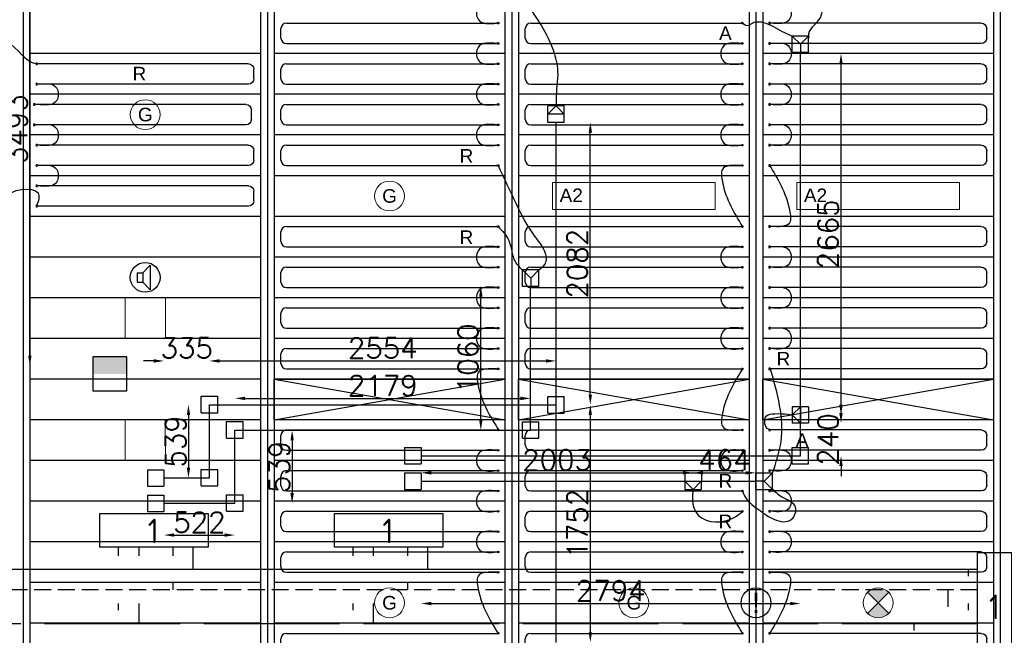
# Model space of a CAD drawing. Extents: x 7383 to 741080, y -570072 to -203000.
# Tile 20 of 45: x 371661 to 378915, y -264988 to -260448. Entities that reach past the tile are written whole.
import ezdxf
from ezdxf.enums import TextEntityAlignment as Align

# ---------------------------------------------------------------- set-up
doc = ezdxf.new("R2010")
doc.units = 0
doc.header["$LTSCALE"] = 25
for name, pattern in [('2322105', [47, 40, -7]), ('2322106', [47, 5, -2, 5, -2, 5, -2, 5, -2, 5, -2, 5, -7]), ('2322107', [2000, 1000, 1000]), ('2322108', [7, 5, -2])]:
    doc.linetypes.add(name, pattern=pattern)
doc.layers.get('0').update_dxf_attribs({"linetype": 'CONTINUOUS'})
doc.layers.get('DEFPOINTS').update_dxf_attribs({"linetype": 'CONTINUOUS'})
for name, color, linetype in [('000Vermogens2', 7, 'CONTINUOUS'), ('60', 7, 'CONTINUOUS'), ('KP-bandraster', 5, 'CONTINUOUS'), ('KP-koppelingen', 6, 'CONTINUOUS'), ('KP-leidingen(aanvoer)', 5, 'CONTINUOUS'), ('KP-leidingen(retour)', 1, 'CONTINUOUS'), ('KP-Lucht aanvoer', 6, 'CONTINUOUS'), ('KP-lucht centreline', 2, 'CONTINUOUS'), ('KP-maatvoering', 7, 'CONTINUOUS'), ('KP-Melders', 3, 'CONTINUOUS'), ('KP-panelen', 1, 'CONTINUOUS'), ('KP-registers', 4, 'CONTINUOUS'), ('KP-slangen', 7, 'CONTINUOUS'), ('KP-tekst', 7, 'CONTINUOUS'), ('SYM-W', 7, 'CONTINUOUS'), ('Thermostaat', 160, 'CONTINUOUS'), ('WL5501--', 130, 'CONTINUOUS'), ('WL5502--', 130, 'CONTINUOUS'), ('WL561---_AANVOER', 10, 'CONTINUOUS'), ('WL561---_RETOUR', 10, 'CONTINUOUS')]:
    doc.layers.add(name, color=color, linetype=linetype)
doc.layers.add('KP-Lucht retour', color=3, linetype='CONTINUOUS', lineweight=18)
doc.layers.add('KP-Verlichting', color=2, linetype='CONTINUOUS', lineweight=18)
doc.styles.add('arial', font='ARIAL.TTF')
doc.styles.add('BURO-018', font='ISO96.shx', dxfattribs={"height": 90})
doc.styles.add('ISO', font='ISO.SHX')
doc.styles.add('VERWOL-1', font='ROMANS.SHX')
doc.dimstyles.new('MARTIN', dxfattribs={"dimscale": 0, "dimtxt": 50, "dimasz": 75, "dimexe": 4, "dimexo": 4, "dimgap": 20, "dimtad": 1, "dimdec": 0, "dimrnd": 0.01, "dimzin": 1, "dimdsep": 46, "dimtxsty": 'VERWOL-1', "dimcen": -25, "dimdle": 1, "dimclrd": 7, "dimclre": 2, "dimclrt": 7, "dimadec": 0, "dimazin": 0, "dimtfac": 1, "dimtdec": 0, "dimtix": 1, "dimtofl": 0, "dimtmove": 0, "dimatfit": 3, "dimldrblk": 'OBLIQUE', "dimfxl": 0, "dimtvp": 33.333333, "dimtolj": 1, "dimtzin": 1, "dimarcsym": 0})

# ---------------------------------------------------------------- blocks, each defined once
blk = doc.blocks.new('SW30485012')
at = {"color": 0, "linetype": 'Continuous'}
for p, q in [((-2.5, 2.5), (-2.5, -2.5)), ((2.5, 2.5), (-2.5, 2.5)), ((2.5, -2.5), (2.5, 2.5)), ((-2.5, -2.5), (2.5, -2.5))]:
    blk.add_line(p, q, dxfattribs=at)
blk.add_solid([(-2.5, 0), (2.5, 0), (-2.5, -2.5), (2.5, -2.5)], dxfattribs=at)
at = {"color": 0, "linetype": 'Continuous', "style": 'BURO-018', "flags": 1}
blk.add_attdef('W_ID', (0, 0), '', height=1.8, dxfattribs=at)
blk = doc.blocks.new('A$C7BF441B9')
at = {"layer": 'SYM-W', "color": 2, "linetype": 'Continuous'}
for points in [[(42764.7, -5440.3), (41964.7, -5440.3), (41964.7, -5190.3), (42764.7, -5190.3)], [(44493.5, -5440.3), (43693.5, -5440.3), (43693.5, -5190.3), (44493.5, -5190.3)], [(48432, -6279.3), (48432, -5479.3), (48682, -5479.3), (48682, -6279.3)]]:
    blk.add_lwpolyline(points, close=True, dxfattribs=at)
at = {"layer": 'WL5501--', "linetype": '2322105'}
for p, q in [((42254.2, -5504.3), (42254.2, -5440.3)), ((43983, -5504.3), (43983, -5440.3)), ((42254.2, -6004.3), (42254.2, -5854.3)), ((43983, -6004.3), (43983, -5854.3)), ((48432.3, -6004.3), (32856.4, -6004.3)), ((47964.4, -6054.3), (47964.4, -6004.3))]:
    blk.add_line(p, q, dxfattribs=at)
at = {"layer": 'WL5502--', "linetype": '2322106'}
for p, q in [((42104.2, -5504.3), (42104.2, -5440.3)), ((43833, -5504.3), (43833, -5440.3)), ((42104.2, -5904.3), (42104.2, -5854.3)), ((43833, -5904.3), (43833, -5854.3))]:
    blk.add_line(p, q, dxfattribs=at)
at = {"layer": 'WL561---_AANVOER', "linetype": '2322107'}
for p, q in [((42654.2, -5604.3), (42654.2, -5440.3)), ((44383, -5604.3), (44383, -5440.3)), ((48431.7, -5604.3), (29116.5, -5604.3)), ((48364.4, -5604.3), (48364.4, -5654.3)), ((48364.4, -5854.3), (48364.4, -5904.3))]:
    blk.add_line(p, q, dxfattribs=at)
at = {"layer": 'WL561---_RETOUR', "linetype": '2322108'}
for p, q in [((42504.2, -5440.3), (42504.2, -5504.3)), ((44233, -5440.3), (44233, -5504.3)), ((42504.2, -5704.3), (42504.2, -5754.3)), ((44233, -5704.3), (44233, -5754.3)), ((48431.7, -5754.3), (29116.5, -5754.3)), ((48214.4, -5754.3), (48214.4, -5904.3))]:
    blk.add_line(p, q, dxfattribs=at)
at = {"layer": 'Thermostaat', "xscale": 50, "yscale": 50, "zscale": 50, "rotation": 180}
blk.add_blockref('SW30485012', (42038.2, -4161.6), dxfattribs=at)
at = {"layer": '60', "color": 1, "linetype": 'Continuous', "style": 'ISO'}
for p in [(42318.4, -5410), (44047.2, -5410)]:
    blk.add_text('1', height=180, dxfattribs=at).set_placement(p)
blk.add_text('1', height=180, dxfattribs=at).set_placement((48557, -5879.3), align=Align.MIDDLE)
blk = doc.blocks.new('Register A')
at = {"layer": 'KP-registers', "linetype": 'Continuous'}
for p, q in [((90, 225), (1644, 225)), ((50, 115), (50, 185)), ((90, 75), (1644, 75))]:
    blk.add_line(p, q, dxfattribs=at)
for centre in [(1650, 225), (1650, 75)]:
    blk.add_circle(centre, 6, dxfattribs=at)
for centre, start, end in [((90, 185), 90, 180), ((90, 115), 180, 270)]:
    blk.add_arc(centre, 40, start, end, dxfattribs=at)
blk = doc.blocks.new('*D1582')
at = {"layer": 'DEFPOINTS', "color": 0, "linetype": 'Continuous', "transparency": 16777216}
for p in [(371345.8, -259508.2), (371735.6, -259508.2), (371345.8, -263001.1)]:
    blk.add_point(p, dxfattribs=at)
at = {"layer": 'KP-maatvoering', "color": 7, "linetype": 'Continuous', "lineweight": -2, "transparency": 16777216}
blk.add_line((371735.6, -262926.1), (371735.6, -259583.2), dxfattribs=at)
at = {"layer": 'KP-maatvoering', "color": 7, "linetype": 'Continuous', "transparency": 16777216}
for points in [[(371723.1, -259583.2), (371748.1, -259583.2), (371735.6, -259508.2)], [(371723.1, -262926.1), (371748.1, -262926.1), (371735.6, -263001.1)]]:
    blk.add_solid(points, dxfattribs=at)
at = {"layer": 'KP-maatvoering', "color": 7, "linetype": 'Continuous', "transparency": 16777216, "insert": (371640.6, -261254.7), "char_height": 150, "attachment_point": 5, "rotation": 90, "style": 'VERWOL-1'}
blk.add_mtext('\\A1;3493', dxfattribs=at)
blk = doc.blocks.new('_OBLIQUE')
at = {"color": 0, "linetype": 'ByBlock'}
blk.add_line((-0.5, -0.5), (0.5, 0.5), dxfattribs=at)
blk = doc.blocks.new('*D1583')
at = {"layer": 'DEFPOINTS', "color": 0, "linetype": 'Continuous', "transparency": 16777216}
for p in [(373058.6, -262965.1), (372723.7, -263827.8), (373058.6, -263827.8)]:
    blk.add_point(p, dxfattribs=at)
at = {"layer": 'KP-maatvoering', "color": 7, "linetype": 'Continuous', "lineweight": -2, "transparency": 16777216}
for p, q in [((372648.7, -262965.1), (372573.7, -262965.1)), ((373133.6, -262965.1), (373208.6, -262965.1))]:
    blk.add_line(p, q, dxfattribs=at)
at = {"layer": 'KP-maatvoering', "color": 7, "linetype": 'Continuous', "transparency": 16777216}
for points in [[(372648.7, -262952.6), (372648.7, -262977.6), (372723.7, -262965.1)], [(373133.6, -262952.6), (373133.6, -262977.6), (373058.6, -262965.1)]]:
    blk.add_solid(points, dxfattribs=at)
at = {"layer": 'KP-maatvoering', "color": 7, "linetype": 'Continuous', "transparency": 16777216, "insert": (372891.2, -262870.1), "char_height": 150, "attachment_point": 5, "style": 'VERWOL-1'}
blk.add_mtext('\\A1;335', dxfattribs=at)
blk = doc.blocks.new('*D1584')
at = {"layer": 'DEFPOINTS', "color": 0, "linetype": 'Continuous', "transparency": 16777216}
for p in [(373058.6, -263288.4), (372904.2, -263827.8), (373058.6, -263827.8)]:
    blk.add_point(p, dxfattribs=at)
at = {"layer": 'KP-maatvoering', "color": 7, "linetype": 'Continuous', "lineweight": -2, "transparency": 16777216}
blk.add_line((372904.2, -263363.4), (372904.2, -263752.8), dxfattribs=at)
at = {"layer": 'KP-maatvoering', "color": 7, "linetype": 'Continuous', "transparency": 16777216}
for points in [[(372891.7, -263363.4), (372916.7, -263363.4), (372904.2, -263288.4)], [(372891.7, -263752.8), (372916.7, -263752.8), (372904.2, -263827.8)]]:
    blk.add_solid(points, dxfattribs=at)
at = {"layer": 'KP-maatvoering', "color": 7, "linetype": 'Continuous', "transparency": 16777216, "insert": (372809.2, -263558.1), "char_height": 150, "attachment_point": 5, "rotation": 90, "style": 'VERWOL-1'}
blk.add_mtext('\\A1;539', dxfattribs=at)
blk = doc.blocks.new('*D1585')
at = {"layer": 'DEFPOINTS', "color": 0, "linetype": 'Continuous', "transparency": 16777216}
for p in [(373245.8, -263475.6), (373245.8, -264015), (373667.9, -264015)]:
    blk.add_point(p, dxfattribs=at)
at = {"layer": 'KP-maatvoering', "color": 7, "linetype": 'Continuous', "lineweight": -2, "transparency": 16777216}
blk.add_line((373667.9, -263550.6), (373667.9, -263940), dxfattribs=at)
at = {"layer": 'KP-maatvoering', "color": 7, "linetype": 'Continuous', "transparency": 16777216}
for points in [[(373655.4, -263550.6), (373680.4, -263550.6), (373667.9, -263475.6)], [(373655.4, -263940), (373680.4, -263940), (373667.9, -264015)]]:
    blk.add_solid(points, dxfattribs=at)
at = {"layer": 'KP-maatvoering', "color": 7, "linetype": 'Continuous', "transparency": 16777216, "insert": (373572.9, -263745.3), "char_height": 150, "attachment_point": 5, "rotation": 90, "style": 'VERWOL-1'}
blk.add_mtext('\\A1;539', dxfattribs=at)
blk = doc.blocks.new('*D1586')
at = {"layer": 'DEFPOINTS', "color": 0, "linetype": 'Continuous', "transparency": 16777216}
for p in [(372723.7, -264015), (373245.8, -264015), (373245.8, -264249.1)]:
    blk.add_point(p, dxfattribs=at)
at = {"layer": 'KP-maatvoering', "color": 7, "linetype": 'Continuous', "lineweight": -2, "transparency": 16777216}
blk.add_line((372798.7, -264249.1), (373170.8, -264249.1), dxfattribs=at)
at = {"layer": 'KP-maatvoering', "color": 7, "linetype": 'Continuous', "transparency": 16777216}
for points in [[(372798.7, -264236.6), (372798.7, -264261.6), (372723.7, -264249.1)], [(373170.8, -264236.6), (373170.8, -264261.6), (373245.8, -264249.1)]]:
    blk.add_solid(points, dxfattribs=at)
at = {"layer": 'KP-maatvoering', "color": 7, "linetype": 'Continuous', "transparency": 16777216, "insert": (372984.8, -264154.1), "char_height": 150, "attachment_point": 5, "style": 'VERWOL-1'}
blk.add_mtext('\\A1;522', dxfattribs=at)
blk = doc.blocks.new('*D1587')
at = {"layer": 'DEFPOINTS', "color": 0, "linetype": 'Continuous', "transparency": 16777216}
for p in [(375612.5, -262965.1), (373058.6, -263288.4), (375612.5, -263288.6)]:
    blk.add_point(p, dxfattribs=at)
at = {"layer": 'KP-maatvoering', "color": 7, "linetype": 'Continuous', "lineweight": -2, "transparency": 16777216}
blk.add_line((373133.6, -262965.1), (375537.5, -262965.1), dxfattribs=at)
at = {"layer": 'KP-maatvoering', "color": 7, "linetype": 'Continuous', "transparency": 16777216}
for points in [[(373133.6, -262952.6), (373133.6, -262977.6), (373058.6, -262965.1)], [(375537.5, -262952.6), (375537.5, -262977.6), (375612.5, -262965.1)]]:
    blk.add_solid(points, dxfattribs=at)
at = {"layer": 'KP-maatvoering', "color": 7, "linetype": 'Continuous', "transparency": 16777216, "insert": (374335.6, -262870.1), "char_height": 150, "attachment_point": 5, "style": 'VERWOL-1'}
blk.add_mtext('\\A1;2554', dxfattribs=at)
blk = doc.blocks.new('*D1588')
at = {"layer": 'DEFPOINTS', "color": 0, "linetype": 'Continuous', "transparency": 16777216}
for p in [(375425.3, -263241.2), (373245.8, -263475.6), (375425.3, -263475.8)]:
    blk.add_point(p, dxfattribs=at)
at = {"layer": 'KP-maatvoering', "color": 7, "linetype": 'Continuous', "lineweight": -2, "transparency": 16777216}
blk.add_line((373320.8, -263241.2), (375350.3, -263241.2), dxfattribs=at)
at = {"layer": 'KP-maatvoering', "color": 7, "linetype": 'Continuous', "transparency": 16777216}
for points in [[(373320.8, -263228.7), (373320.8, -263253.7), (373245.8, -263241.2)], [(375350.3, -263228.7), (375350.3, -263253.7), (375425.3, -263241.2)]]:
    blk.add_solid(points, dxfattribs=at)
at = {"layer": 'KP-maatvoering', "color": 7, "linetype": 'Continuous', "transparency": 16777216, "insert": (374335.6, -263146.2), "char_height": 150, "attachment_point": 5, "style": 'VERWOL-1'}
blk.add_mtext('\\A1;2179', dxfattribs=at)
blk = doc.blocks.new('*D1589')
at = {"layer": 'DEFPOINTS', "color": 0, "linetype": 'Continuous', "transparency": 16777216}
for p in [(375058.2, -262415.5), (375425.6, -262415.5), (375425.3, -263475.8)]:
    blk.add_point(p, dxfattribs=at)
at = {"layer": 'KP-maatvoering', "color": 7, "linetype": 'Continuous', "lineweight": -2, "transparency": 16777216}
blk.add_line((375058.2, -263400.8), (375058.2, -262490.5), dxfattribs=at)
at = {"layer": 'KP-maatvoering', "color": 7, "linetype": 'Continuous', "transparency": 16777216}
for points in [[(375045.7, -262490.5), (375070.7, -262490.5), (375058.2, -262415.5)], [(375045.7, -263400.8), (375070.7, -263400.8), (375058.2, -263475.8)]]:
    blk.add_solid(points, dxfattribs=at)
at = {"layer": 'KP-maatvoering', "color": 7, "linetype": 'Continuous', "transparency": 16777216, "insert": (374963.2, -262945.7), "char_height": 150, "attachment_point": 5, "rotation": 90, "style": 'VERWOL-1'}
blk.add_mtext('\\A1;1060', dxfattribs=at)
blk = doc.blocks.new('*D1590')
at = {"layer": 'DEFPOINTS', "color": 0, "linetype": 'Continuous', "transparency": 16777216}
for p in [(375612.5, -261206.2), (375865, -261206.2), (375612.5, -263288.6)]:
    blk.add_point(p, dxfattribs=at)
at = {"layer": 'KP-maatvoering', "color": 7, "linetype": 'Continuous', "lineweight": -2, "transparency": 16777216}
blk.add_line((375865, -263213.6), (375865, -261281.2), dxfattribs=at)
at = {"layer": 'KP-maatvoering', "color": 7, "linetype": 'Continuous', "transparency": 16777216}
for points in [[(375852.5, -261281.2), (375877.5, -261281.2), (375865, -261206.2)], [(375852.5, -263213.6), (375877.5, -263213.6), (375865, -263288.6)]]:
    blk.add_solid(points, dxfattribs=at)
at = {"layer": 'KP-maatvoering', "color": 7, "linetype": 'Continuous', "transparency": 16777216, "insert": (375770, -262247.4), "char_height": 150, "attachment_point": 5, "rotation": 90, "style": 'VERWOL-1'}
blk.add_mtext('\\A1;2082', dxfattribs=at)
blk = doc.blocks.new('*D1591')
at = {"layer": 'DEFPOINTS', "color": 0, "linetype": 'Continuous', "transparency": 16777216}
for p in [(375612.5, -263288.6), (375612.5, -265041), (375865, -265041)]:
    blk.add_point(p, dxfattribs=at)
at = {"layer": 'KP-maatvoering', "color": 7, "linetype": 'Continuous', "lineweight": -2, "transparency": 16777216}
blk.add_line((375865, -263363.6), (375865, -264966), dxfattribs=at)
at = {"layer": 'KP-maatvoering', "color": 7, "linetype": 'Continuous', "transparency": 16777216}
for points in [[(375852.5, -263363.6), (375877.5, -263363.6), (375865, -263288.6)], [(375852.5, -264966), (375877.5, -264966), (375865, -265041)]]:
    blk.add_solid(points, dxfattribs=at)
at = {"layer": 'KP-maatvoering', "color": 7, "linetype": 'Continuous', "transparency": 16777216, "insert": (375770, -264164.8), "char_height": 150, "attachment_point": 5, "rotation": 90, "style": 'VERWOL-1'}
blk.add_mtext('\\A1;1752', dxfattribs=at)
blk = doc.blocks.new('*D1592')
at = {"layer": 'DEFPOINTS', "color": 0, "linetype": 'Continuous', "transparency": 16777216}
for p in [(374618.3, -263663.9), (377412.5, -263664.2), (377412.5, -264754)]:
    blk.add_point(p, dxfattribs=at)
at = {"layer": 'KP-maatvoering', "color": 7, "linetype": 'Continuous', "lineweight": -2, "transparency": 16777216}
blk.add_line((374693.3, -264754), (377337.5, -264754), dxfattribs=at)
at = {"layer": 'KP-maatvoering', "color": 7, "linetype": 'Continuous', "transparency": 16777216}
for points in [[(374693.3, -264741.5), (374693.3, -264766.5), (374618.3, -264754)], [(377337.5, -264741.5), (377337.5, -264766.5), (377412.5, -264754)]]:
    blk.add_solid(points, dxfattribs=at)
at = {"layer": 'KP-maatvoering', "color": 7, "linetype": 'Continuous', "transparency": 16777216, "insert": (376015.4, -264659), "char_height": 150, "attachment_point": 5, "style": 'VERWOL-1'}
blk.add_mtext('\\A1;2794', dxfattribs=at)
blk = doc.blocks.new('*D1593')
at = {"layer": 'DEFPOINTS', "color": 0, "linetype": 'Continuous', "transparency": 16777216}
for p in [(374618.3, -263790.1), (376621.7, -263790.2), (376621.7, -263851.1)]:
    blk.add_point(p, dxfattribs=at)
at = {"layer": 'KP-maatvoering', "color": 7, "linetype": 'Continuous', "lineweight": -2, "transparency": 16777216}
blk.add_line((374693.3, -263790.2), (376546.7, -263790.2), dxfattribs=at)
at = {"layer": 'KP-maatvoering', "color": 7, "linetype": 'Continuous', "transparency": 16777216}
for points in [[(374693.3, -263777.7), (374693.3, -263802.7), (374618.3, -263790.2)], [(376546.7, -263777.7), (376546.7, -263802.7), (376621.7, -263790.2)]]:
    blk.add_solid(points, dxfattribs=at)
at = {"layer": 'KP-maatvoering', "color": 7, "linetype": 'Continuous', "transparency": 16777216, "insert": (375620, -263695.2), "char_height": 150, "attachment_point": 5, "style": 'VERWOL-1'}
blk.add_mtext('\\A1;2003', dxfattribs=at)
blk = doc.blocks.new('*D1594')
at = {"layer": 'DEFPOINTS', "color": 0, "linetype": 'Continuous', "transparency": 16777216}
for p in [(376620.5, -263790.4), (377084.7, -263790.3), (377084.7, -263790.4)]:
    blk.add_point(p, dxfattribs=at)
at = {"layer": 'KP-maatvoering', "color": 7, "linetype": 'Continuous', "lineweight": -2, "transparency": 16777216}
blk.add_line((376695.5, -263790.4), (377009.7, -263790.4), dxfattribs=at)
at = {"layer": 'KP-maatvoering', "color": 7, "linetype": 'Continuous', "transparency": 16777216}
for points in [[(376695.5, -263777.9), (376695.5, -263802.9), (376620.5, -263790.4)], [(377009.7, -263777.9), (377009.7, -263802.9), (377084.7, -263790.4)]]:
    blk.add_solid(points, dxfattribs=at)
at = {"layer": 'KP-maatvoering', "color": 7, "linetype": 'Continuous', "transparency": 16777216, "insert": (376852.6, -263695.4), "char_height": 150, "attachment_point": 5, "style": 'VERWOL-1'}
blk.add_mtext('\\A1;464', dxfattribs=at)
blk = doc.blocks.new('*D1595')
at = {"layer": 'DEFPOINTS', "color": 0, "linetype": 'Continuous', "transparency": 16777216}
for p in [(377412.5, -263424.4), (377712.1, -263424.4), (377412.5, -263664.2)]:
    blk.add_point(p, dxfattribs=at)
at = {"layer": 'KP-maatvoering', "color": 7, "linetype": 'Continuous', "lineweight": -2, "transparency": 16777216}
for p, q in [((377712.1, -263349.4), (377712.1, -263274.4)), ((377712.1, -263739.2), (377712.1, -263814.2))]:
    blk.add_line(p, q, dxfattribs=at)
at = {"layer": 'KP-maatvoering', "color": 7, "linetype": 'Continuous', "transparency": 16777216}
for points in [[(377699.6, -263349.4), (377724.6, -263349.4), (377712.1, -263424.4)], [(377699.6, -263739.2), (377724.6, -263739.2), (377712.1, -263664.2)]]:
    blk.add_solid(points, dxfattribs=at)
at = {"layer": 'KP-maatvoering', "color": 7, "linetype": 'Continuous', "transparency": 16777216, "insert": (377617.1, -263544.3), "char_height": 150, "attachment_point": 5, "rotation": 90, "style": 'VERWOL-1'}
blk.add_mtext('\\A1;240', dxfattribs=at)
blk = doc.blocks.new('*D1596')
at = {"layer": 'DEFPOINTS', "color": 0, "linetype": 'Continuous', "transparency": 16777216}
for p in [(377412.5, -260698.8), (377712.1, -260698.8), (377473.4, -263363.6)]:
    blk.add_point(p, dxfattribs=at)
at = {"layer": 'KP-maatvoering', "color": 7, "linetype": 'Continuous', "lineweight": -2, "transparency": 16777216}
blk.add_line((377712.1, -263288.6), (377712.1, -260773.8), dxfattribs=at)
at = {"layer": 'KP-maatvoering', "color": 7, "linetype": 'Continuous', "transparency": 16777216}
for points in [[(377699.6, -260773.8), (377724.6, -260773.8), (377712.1, -260698.8)], [(377699.6, -263288.6), (377724.6, -263288.6), (377712.1, -263363.6)]]:
    blk.add_solid(points, dxfattribs=at)
at = {"layer": 'KP-maatvoering', "color": 7, "linetype": 'Continuous', "transparency": 16777216, "insert": (377617.1, -262031.2), "char_height": 150, "attachment_point": 5, "rotation": 90, "style": 'VERWOL-1'}
blk.add_mtext('\\A1;2665', dxfattribs=at)

msp = doc.modelspace()

# ---------------------------------------------------------------- hatches: boundary and pattern name
at = {"layer": 'KP-Verlichting', "linetype": 'Continuous'}
h = msp.add_hatch(color=256, dxfattribs=at)
h.paths.add_polyline_path([(377907.8, -264671), (377985.6, -264748.8), (378063.3, -264671, 0.414214)])
h.paths.add_polyline_path([(377907.8, -264826.5, 0.414214), (378063.3, -264826.5), (377985.6, -264748.8)])

# ---------------------------------------------------------------- linework, layer by layer
at = {"layer": 'KP-bandraster', "linetype": 'Continuous'}
for p, q in [((371735.6, -258448.8), (371735.6, -265948.8)), ((375235.6, -258448.8), (375235.6, -265948.8)), ((375335.6, -258448.8), (375335.6, -265948.8)), ((377035.6, -258448.8), (377035.6, -265948.8)), ((377135.6, -258448.8), (377135.6, -265948.8)), ((378835.6, -258448.8), (378835.6, -265948.8)), ((373435.6, -259118.1), (373435.6, -265948.8)), ((373535.6, -259118.1), (373535.6, -265948.8))]:
    msp.add_line(p, q, dxfattribs=at)
at = {"layer": 'KP-koppelingen', "linetype": 'Continuous'}
for p, q in [((377352, -260691), (377352, -260569.4)), ((377473.6, -260569.4), (377352, -260569.4)), ((377352, -260569.4), (377412.8, -260630.2)), ((377412.8, -260630.2), (377473.6, -260569.4)), ((377473.6, -260691), (377473.6, -260569.4)), ((377412.8, -260630.2), (377412.8, -260691)), ((377473.6, -260691), (377352, -260691)), ((375551.7, -261206.2), (375551.8, -261084.5)), ((375551.7, -261145.4), (375612.6, -261084.6)), ((375673.4, -261084.6), (375551.8, -261084.5)), ((375612.6, -261084.6), (375673.4, -261145.5)), ((375673.3, -261206.3), (375673.4, -261084.6)), ((375673.4, -261145.5), (375551.7, -261145.4)), ((375673.3, -261206.3), (375551.7, -261206.2)), ((375364.8, -262415.5), (375364.8, -262293.9)), ((375486.4, -262293.9), (375364.8, -262293.9)), ((375364.8, -262293.9), (375425.6, -262354.7)), ((375425.6, -262354.7), (375486.4, -262293.9)), ((375486.4, -262415.5), (375486.4, -262293.9)), ((375425.6, -262354.7), (375425.6, -262415.5)), ((375486.4, -262415.5), (375364.8, -262415.5)), ((372998.1, -263347.1), (372998.1, -263225.5)), ((372998.1, -263225.5), (373119.7, -263225.5)), ((373119.7, -263347.1), (373119.7, -263225.5)), ((375551.7, -263349.4), (375551.7, -263227.8)), ((375551.7, -263227.8), (375673.3, -263227.8)), ((375673.3, -263349.4), (375673.3, -263227.8)), ((377351.8, -263302.6), (377351.6, -263424.3)), ((377351.7, -263363.4), (377412.7, -263302.7)), ((377473.5, -263302.8), (377351.8, -263302.6)), ((377412.7, -263302.7), (377412.5, -263424.4)), ((377473.5, -263302.8), (377473.3, -263424.5)), ((372998.1, -263347.1), (373119.7, -263347.1)), ((373185.3, -263534.4), (373185.3, -263412.7)), ((373185.3, -263412.7), (373306.9, -263412.7)), ((373306.9, -263534.4), (373306.9, -263412.7)), ((375364.8, -263534.6), (375364.8, -263412.9)), ((375364.8, -263412.9), (375486.4, -263413)), ((375486.4, -263534.6), (375486.4, -263413)), ((375551.7, -263349.4), (375673.3, -263349.4)), ((377412.5, -263424.4), (377351.7, -263363.4)), ((377473.3, -263424.5), (377351.6, -263424.3)), ((373185.3, -263534.4), (373306.9, -263534.4)), ((375364.8, -263534.6), (375486.4, -263534.6)), ((374496.7, -263603), (374618.4, -263603.1)), ((374496.7, -263603), (374496.7, -263724.7)), ((374618.4, -263603.1), (374618.3, -263724.7)), ((377351.7, -263725), (377351.7, -263603.3)), ((377351.7, -263603.3), (377473.3, -263603.4)), ((377473.3, -263725), (377473.3, -263603.4)), ((372602.1, -263766.9), (372723.7, -263767)), ((372602.1, -263766.9), (372602.1, -263888.6)), ((372723.7, -263767), (372723.7, -263888.6)), ((372998.1, -263886.6), (372998.1, -263765)), ((372998.1, -263765), (373119.7, -263765)), ((373119.7, -263886.6), (373119.7, -263765)), ((374496.7, -263724.7), (374618.3, -263724.7)), ((377351.7, -263725), (377473.3, -263725)), ((374496.7, -263790.2), (374618.3, -263790.3)), ((374496.7, -263790.2), (374496.7, -263911.9)), ((374618.3, -263790.3), (374618.3, -263911.9)), ((376561.3, -263790.2), (376560.9, -263911.9)), ((376561.3, -263790.2), (376682.9, -263790.6)), ((376682.9, -263790.6), (376682.5, -263912.3)), ((377084.7, -263912), (377084.7, -263790.3)), ((377084.7, -263790.3), (377206.4, -263790.4)), ((377206.4, -263790.4), (377145.5, -263851.2)), ((377206.3, -263912), (377206.4, -263790.4)), ((372602.1, -263888.6), (372723.7, -263888.6)), ((372998.1, -263886.6), (373119.7, -263886.6)), ((374496.7, -263911.9), (374618.3, -263911.9)), ((376560.9, -263911.9), (376682.5, -263912.3)), ((376561.1, -263851.1), (376682.7, -263851.5)), ((376621.7, -263912.1), (376561.1, -263851.1)), ((376682.7, -263851.5), (376621.7, -263912.1)), ((377145.5, -263851.2), (377084.7, -263851.2)), ((377084.7, -263912), (377206.3, -263912)), ((377145.5, -263851.2), (377206.3, -263912)), ((372602.1, -263954.1), (372602, -264075.8)), ((372602.1, -263954.1), (372723.7, -263954.2)), ((372723.7, -263954.2), (372723.7, -264075.8)), ((373185.3, -264073.8), (373185.3, -263952.2)), ((373185.3, -263952.2), (373306.9, -263952.2)), ((373306.9, -264073.8), (373306.9, -263952.2)), ((372602, -264075.8), (372723.7, -264075.8)), ((373185.3, -264073.8), (373306.9, -264073.8))]:
    msp.add_line(p, q, dxfattribs=at)
at = {"layer": 'KP-leidingen(aanvoer)', "linetype": 'Continuous'}
for p, q in [((377412.5, -263664.2), (377412.5, -260691)), ((375612.5, -265041), (375612.5, -261206.2)), ((373058.6, -263288.4), (375612.5, -263288.6)), ((373058.6, -263827.8), (373058.6, -263288.4)), ((374618.3, -263663.9), (377412.5, -263664.2)), ((372723.7, -263827.8), (373058.6, -263827.8))]:
    msp.add_line(p, q, dxfattribs=at)
at = {"layer": 'KP-leidingen(retour)', "linetype": 'Continuous'}
for p, q in [((375425.3, -263475.8), (375425.3, -262415.5)), ((373245.8, -263475.6), (375425.3, -263475.8)), ((373245.8, -264015), (373245.8, -263475.6)), ((374618.3, -263851.1), (377085.6, -263851.3)), ((372723.7, -264015), (373245.8, -264015))]:
    msp.add_line(p, q, dxfattribs=at)
at = {"layer": 'KP-Lucht aanvoer', "linetype": 'Continuous'}
for p, q in [((373535.6, -263098.8), (375235.6, -263098.8)), ((373535.6, -263398.8), (373535.6, -263098.8)), ((373535.6, -263098.8), (375235.6, -263398.8)), ((373535.6, -263398.8), (375235.6, -263098.8)), ((375235.6, -263098.8), (375235.6, -263398.8)), ((375335.6, -263098.8), (377035.6, -263098.8)), ((375335.6, -263398.8), (375335.6, -263098.8)), ((375335.6, -263098.8), (377035.6, -263398.8)), ((375335.6, -263398.8), (377035.6, -263098.8)), ((377035.6, -263098.8), (377035.6, -263398.8)), ((377135.6, -263098.8), (378835.6, -263098.8)), ((377135.6, -263398.8), (377135.6, -263098.8)), ((377135.6, -263098.8), (378835.6, -263398.8)), ((377135.6, -263398.8), (378835.6, -263098.8)), ((378835.6, -263098.8), (378835.6, -263398.8)), ((375235.6, -263398.8), (373535.6, -263398.8)), ((377035.6, -263398.8), (375335.6, -263398.8)), ((378835.6, -263398.8), (377135.6, -263398.8))]:
    msp.add_line(p, q, dxfattribs=at)
at = {"layer": 'KP-lucht centreline', "linetype": 'Continuous'}
for p, q in [((371685.6, -258448.8), (371685.6, -265948.8)), ((373485.6, -258448.8), (373485.6, -265948.8)), ((373485.6, -258448.8), (373485.6, -265948.8)), ((375285.6, -258448.8), (375285.6, -265948.8)), ((377085.6, -258448.8), (377085.6, -265948.8)), ((378885.6, -258448.8), (378885.6, -265948.8))]:
    msp.add_line(p, q, dxfattribs=at)
at = {"layer": 'KP-Lucht retour', "linetype": 'Continuous'}
for p, q in [((372437.9, -262498.8), (372437.6, -262798.8)), ((372733.7, -262498.8), (372437.9, -262498.8)), ((372734, -262798.8), (372733.7, -262498.8)), ((372437.6, -262798.8), (372665.6, -262798.8)), ((372665.6, -262798.8), (372734, -262798.8)), ((372437.7, -263398.8), (372437.4, -263698.8)), ((372733.6, -263398.8), (372437.7, -263398.8)), ((372733.9, -263698.8), (372733.6, -263398.8)), ((372437.4, -263698.8), (372665.4, -263698.8)), ((372665.4, -263698.8), (372733.9, -263698.8))]:
    msp.add_line(p, q, dxfattribs=at)
at = {"layer": 'KP-Melders', "linetype": 'Continuous'}
for p, q in [((372525.7, -262314.3), (372568.7, -262314.3)), ((372525.7, -262314.3), (372525.7, -262384.3)), ((372568.7, -262314.3), (372620.8, -262259)), ((372568.7, -262314.3), (372568.7, -262384.3)), ((372620.8, -262259), (372620.8, -262439.7)), ((372525.7, -262384.3), (372568.7, -262384.3)), ((372525.7, -262384.3), (372568.7, -262384.3)), ((372568.7, -262384.3), (372620.8, -262439.7))]:
    msp.add_line(p, q, dxfattribs=at)
for centre in [(372585.6, -262348.8), (377085.6, -264748.8)]:
    msp.add_circle(centre, 110, dxfattribs=at)
at = {"layer": 'KP-panelen', "linetype": 'Continuous'}
for p, q in [((373435.6, -260698.8), (371735.6, -260698.8)), ((375235.6, -260698.8), (373535.6, -260698.8)), ((377035.6, -260698.8), (375335.6, -260698.8)), ((378835.6, -260698.8), (377135.6, -260698.8)), ((373435.6, -260998.8), (371735.6, -260998.8)), ((375235.6, -260998.8), (373535.6, -260998.8)), ((377035.6, -260998.8), (375335.6, -260998.8)), ((378835.6, -260998.8), (377135.6, -260998.8)), ((373435.6, -261298.8), (371735.6, -261298.8)), ((375235.6, -261298.8), (373535.6, -261298.8)), ((377035.6, -261298.8), (375335.6, -261298.8)), ((378835.6, -261298.8), (377135.6, -261298.8)), ((373435.6, -261598.8), (371735.6, -261598.8)), ((375235.6, -261598.8), (373535.6, -261598.8)), ((377035.6, -261598.8), (375335.6, -261598.8)), ((378835.6, -261598.8), (377135.6, -261598.8)), ((373435.6, -261898.8), (371735.6, -261898.8)), ((375235.6, -261898.8), (373535.6, -261898.8)), ((377035.6, -261898.8), (375335.6, -261898.8)), ((378835.6, -261898.8), (377135.6, -261898.8)), ((373435.6, -262198.8), (371735.6, -262198.8)), ((375235.6, -262198.8), (373535.6, -262198.8)), ((377035.6, -262198.8), (375335.6, -262198.8)), ((378835.6, -262198.8), (377135.6, -262198.8)), ((373435.6, -262498.8), (371735.6, -262498.8)), ((375235.6, -262498.8), (373535.6, -262498.8)), ((377035.6, -262498.8), (375335.6, -262498.8)), ((378835.6, -262498.8), (377135.6, -262498.8)), ((373435.6, -262798.8), (371735.6, -262798.8)), ((375235.6, -262798.8), (373535.6, -262798.8)), ((377035.6, -262798.8), (375335.6, -262798.8)), ((378835.6, -262798.8), (377135.6, -262798.8)), ((373435.6, -263098.8), (371735.6, -263098.8)), ((375235.6, -263098.8), (373535.6, -263098.8)), ((377035.6, -263098.8), (375335.6, -263098.8)), ((378835.6, -263098.8), (377135.6, -263098.8)), ((373435.6, -263398.8), (371735.6, -263398.8)), ((375235.6, -263398.8), (373535.6, -263398.8)), ((377035.6, -263398.8), (375335.6, -263398.8)), ((378835.6, -263398.8), (377135.6, -263398.8)), ((373435.6, -263698.8), (371735.6, -263698.8)), ((375235.6, -263698.8), (373535.6, -263698.8)), ((377035.6, -263698.8), (375335.6, -263698.8)), ((378835.6, -263698.8), (377135.6, -263698.8)), ((373435.6, -263998.8), (371735.6, -263998.8)), ((375235.6, -263998.8), (373535.6, -263998.8)), ((377035.6, -263998.8), (375335.6, -263998.8)), ((378835.6, -263998.8), (377135.6, -263998.8)), ((373435.6, -264298.8), (371735.6, -264298.8)), ((375235.6, -264298.8), (373535.6, -264298.8)), ((377035.6, -264298.8), (375335.6, -264298.8)), ((378835.6, -264298.8), (377135.6, -264298.8)), ((373435.6, -264598.8), (371735.6, -264598.8)), ((375235.6, -264598.8), (373535.6, -264598.8)), ((377035.6, -264598.8), (375335.6, -264598.8)), ((378835.6, -264598.8), (377135.6, -264598.8)), ((373435.6, -264898.8), (371735.6, -264898.8)), ((375235.6, -264898.8), (373535.6, -264898.8)), ((377035.6, -264898.8), (375335.6, -264898.8)), ((378835.6, -264898.8), (377135.6, -264898.8))]:
    msp.add_line(p, q, dxfattribs=at)
at = {"layer": 'KP-slangen', "linetype": 'Continuous'}
for points in [[(377185.6, -259873.8), (377340.4, -260132.5), (377568.8, -260350.4), (377554.2, -260439.6), (377473.6, -260569.4), (377477.4, -260580.7)], [(375179.6, -260323.8), (375037.9, -260352.7), (375037.9, -260445.4), (375179.6, -260473.8)], [(375391.6, -260323.8), (375592.9, -260677.4), (375624, -260828.3), (375612.9, -261039.3), (375615.1, -261088.1)], [(377191.6, -260323.8), (377333.3, -260352.7), (377333.3, -260445.4), (377191.6, -260473.8)], [(376985.6, -260473.8), (377035.6, -260489.5), (377045.6, -260482.5), (377311.3, -260551.6), (377352, -260569.4)], [(371158.8, -260788.9), (371174.6, -260658.6), (371564.7, -260607.7), (371785.6, -260773.8), (371788, -260774.2)], [(375179.6, -260623.8), (375037.9, -260652.7), (375037.9, -260745.4), (375179.6, -260773.8)], [(376979.6, -260623.8), (376837.9, -260652.7), (376837.9, -260745.4), (376979.6, -260773.8)], [(377191.6, -260623.8), (377333.3, -260652.7), (377333.3, -260745.4), (377191.6, -260773.8)], [(371791.6, -260923.8), (371933.3, -260952.7), (371933.3, -261045.4), (371791.6, -261073.8)], [(375179.6, -260923.8), (375037.9, -260952.7), (375037.9, -261045.4), (375179.6, -261073.8)], [(376979.6, -260923.8), (376837.9, -260952.7), (376837.9, -261045.4), (376979.6, -261073.8)], [(377191.6, -260923.8), (377333.3, -260952.7), (377333.3, -261045.4), (377191.6, -261073.8)], [(371791.6, -261223.8), (371933.3, -261252.7), (371933.3, -261345.4), (371791.6, -261373.8)], [(375179.6, -261223.8), (375037.9, -261252.7), (375037.9, -261345.4), (375179.6, -261373.8)], [(376979.6, -261223.8), (376837.9, -261252.7), (376837.9, -261345.4), (376979.6, -261373.8)], [(377191.6, -261223.8), (377333.3, -261252.7), (377333.3, -261345.4), (377191.6, -261373.8)], [(371791.6, -261523.8), (371933.3, -261552.7), (371933.3, -261645.4), (371791.6, -261673.8)], [(375185.6, -261523.8), (375315.8, -261801.5), (375453.9, -262045.7), (375538.6, -262198.1), (375538.6, -262226.8), (375486.3, -262296.4)], [(376979.6, -261523.8), (376837.9, -261552.7), (376837.9, -261645.4), (376985.6, -261973.8)], [(377185.6, -261523.8), (377333.3, -261852.7), (377333.3, -261945.4), (377191.6, -261973.8)], [(371585.6, -261823.8), (371568.7, -261765), (371795.8, -261726.4), (371785.6, -261823.8)], [(375185.6, -261973.8), (375263.5, -262075.7), (375310.8, -262231.7), (375364.3, -262295.2)], [(375179.6, -262123.8), (375037.9, -262152.7), (375037.9, -262245.4), (375179.6, -262273.8)], [(376979.6, -262123.8), (376837.9, -262152.7), (376837.9, -262245.4), (376979.6, -262273.8)], [(377191.6, -262123.8), (377333.3, -262152.7), (377333.3, -262245.4), (377191.6, -262273.8)], [(375179.6, -262423.8), (375037.9, -262452.7), (375037.9, -262545.4), (375179.6, -262573.8)], [(376979.6, -262423.8), (376837.9, -262452.7), (376837.9, -262545.4), (376979.6, -262573.8)], [(377191.6, -262423.8), (377333.3, -262452.7), (377333.3, -262545.4), (377191.6, -262573.8)], [(375179.6, -262723.8), (375037.9, -262752.7), (375037.9, -262845.4), (375179.6, -262873.8)], [(376979.6, -262723.8), (376837.9, -262752.7), (376837.9, -262845.4), (376979.6, -262873.8)], [(377191.6, -262723.8), (377333.3, -262752.7), (377333.3, -262845.4), (377191.6, -262873.8)], [(375179.6, -263023.8), (375037.9, -263052.7), (375037.9, -263145.4), (375191.2, -263475.8)], [(376985.6, -263023.8), (376837.9, -263352.7), (376837.9, -263445.4), (376979.6, -263473.8)], [(377206.4, -263793.6), (377270.6, -263559.9), (377191.6, -263023.8)], [(377185.6, -263473.8), (377168.7, -263462.1), (377162.1, -263371), (377223.2, -263354.1), (377320.9, -263357.8), (377352.9, -263362.5)], [(375179.6, -263623.8), (375037.9, -263652.7), (375037.9, -263745.4), (375179.6, -263773.8)], [(376979.6, -263623.8), (376837.9, -263652.7), (376837.9, -263745.4), (376979.6, -263773.8)], [(377191.6, -263623.8), (377333.3, -263652.7), (377333.3, -263745.4), (377191.6, -263773.8)], [(375179.6, -263923.8), (375037.9, -263952.7), (375037.9, -264045.4), (375179.6, -264073.8)], [(376621.7, -263912.1), (376628.4, -264048.7), (376663, -264104.7), (376924.8, -264119.5), (376985.7, -264075.1)], [(376985.7, -263925.3), (377007.2, -263971.4), (377115.8, -264068.5), (377221.2, -264134.3), (377348, -264132.7), (377377.7, -264043.8), (377283.8, -263973), (377204.8, -263910.5)], [(377191.6, -263923.8), (377333.3, -263952.7), (377333.3, -264045.4), (377191.6, -264073.8)], [(375179.6, -264223.8), (375037.9, -264252.7), (375037.9, -264345.4), (375179.6, -264373.8)], [(376979.6, -264223.8), (376837.9, -264252.7), (376837.9, -264345.4), (376979.6, -264373.8)], [(377191.6, -264223.8), (377333.3, -264252.7), (377333.3, -264345.4), (377191.6, -264373.8)], [(375179.6, -264523.8), (375037.9, -264552.7), (375037.9, -264645.4), (375185.6, -264973.8)], [(375179.6, -264523.8), (375037.9, -264552.7), (375037.9, -264645.4), (375185.6, -264973.8)], [(376979.6, -264523.8), (376837.9, -264552.7), (376837.9, -264645.4), (376985.6, -264973.8)], [(377191.6, -264523.8), (377333.3, -264552.7), (377333.3, -264645.4), (377185.6, -264973.8)], [(377191.6, -264523.8), (377333.3, -264552.7), (377333.3, -264645.4), (377185.6, -264973.8)]]:
    msp.add_spline(points, degree=3, dxfattribs=at)
at = {"layer": 'KP-Verlichting', "linetype": 'Continuous'}
for p, q in [((375585.6, -261648.8), (376785.6, -261648.8)), ((375585.6, -261648.8), (375585.6, -261848.8)), ((376785.6, -261648.8), (376785.6, -261848.8)), ((377385.6, -261648.8), (378585.6, -261648.8)), ((377385.6, -261648.8), (377385.6, -261848.8)), ((378585.6, -261648.8), (378585.6, -261848.8)), ((375585.6, -261848.8), (376785.6, -261848.8)), ((377385.6, -261848.8), (378585.6, -261848.8)), ((378063.3, -264826.5), (377907.8, -264671)), ((377907.8, -264826.5), (378063.3, -264671))]:
    msp.add_line(p, q, dxfattribs=at)
for centre in [(372585.6, -261148.8), (374385.6, -261748.8), (374385.6, -264748.8), (376185.6, -264748.8), (377985.6, -264748.8)]:
    msp.add_circle(centre, 110, dxfattribs=at)

# ---------------------------------------------------------------- block references
at = {"layer": '000Vermogens2', "linetype": 'Continuous'}
msp.add_blockref('A$C7BF441B9', (330285.6, -258898.8), dxfattribs=at)
at = {"layer": 'KP-registers', "linetype": 'Continuous'}
for p in [(373535.6, -260698.8), (375335.6, -260698.8), (373535.6, -260998.8), (375335.6, -260998.8), (373535.6, -261298.8), (375335.6, -261298.8), (373535.6, -261598.8), (375335.6, -261598.8), (373535.6, -262198.8), (375335.6, -262198.8), (373535.6, -262498.8), (375335.6, -262498.8), (373535.6, -262798.8), (375335.6, -262798.8), (373535.6, -263098.8), (375335.6, -263098.8), (373535.6, -263698.8), (375335.6, -263698.8), (373535.6, -263998.8), (375335.6, -263998.8), (373535.6, -264298.8), (375335.6, -264298.8), (373535.6, -264598.8), (375335.6, -264598.8), (373535.6, -265198.8), (375335.6, -265198.8)]:
    msp.add_blockref('Register A', p, dxfattribs=at)
at = {"layer": 'KP-registers', "linetype": 'Continuous', "xscale": -1}
for p in [(378835.6, -260698.8), (373435.6, -260998.8), (378835.6, -260998.8), (373417.5, -261298.8), (378835.6, -261298.8), (373435.6, -261598.8), (378835.6, -261598.8), (373435.6, -261898.8), (378835.6, -262198.8), (378835.6, -262498.8), (378835.6, -262798.8), (378835.6, -263098.8), (378835.6, -263698.8), (378835.6, -263998.8), (378835.6, -264298.8), (378835.6, -264598.8), (378835.6, -265198.8)]:
    msp.add_blockref('Register A', p, dxfattribs=at)

# ---------------------------------------------------------------- texts
at = {"layer": 'KP-Melders', "linetype": 'Continuous', "insert": (377085.6, -264748.8), "char_height": 150, "attachment_point": 5, "style": 'arial'}
msp.add_mtext('\\A1;!', dxfattribs=at)
at = {"layer": 'KP-tekst', "linetype": 'Continuous', "char_height": 100, "attachment_point": 5, "style": 'arial'}
for s, insert in [('\\A1;A', (376860.1, -260548.5)), ('\\A1;R', (372542.6, -260846.2)), ('\\A1;R', (374952.2, -261452.7)), ('\\A1;R', (374952.2, -262052.7)), ('\\A1;R', (377287.7, -262948.5)), ('\\A1;A', (377425.2, -263548.5)), ('\\A1;R', (376860.1, -263848.5)), ('\\A1;R', (376860.1, -264148.5))]:
    msp.add_mtext(s, dxfattribs=dict(at, insert=insert))
at = {"layer": 'KP-Verlichting', "linetype": 'Continuous', "char_height": 100, "attachment_point": 5, "style": 'arial'}
for s, insert in [('\\A1;G', (372585.6, -261148.8)), ('\\A1;G', (374385.6, -261748.8)), ('\\A1;A2', (375724.2, -261743.7)), ('\\A1;A2', (377524.2, -261743.7)), ('\\A1;G', (374385.6, -264748.8)), ('\\A1;G', (376185.6, -264748.8))]:
    msp.add_mtext(s, dxfattribs=dict(at, insert=insert))

# ---------------------------------------------------------------- dimensions: what is measured, and where the dimension line sits
at = {"layer": 'KP-maatvoering', "linetype": 'Continuous'}
for base, p1, p2, picture, middle in [((371735.6, -259508.2), (371345.8, -263001.1), (371345.8, -259508.2), '*D1582', (371640.6, -261254.7)), ((377712.1, -260698.8), (377473.4, -263363.6), (377412.5, -260698.8), '*D1596', (377617.1, -262031.2)), ((375865, -261206.2), (375612.5, -263288.6), (375612.5, -261206.2), '*D1590', (375770, -262247.4)), ((375058.2, -262415.5), (375425.3, -263475.8), (375425.6, -262415.5), '*D1589', (374963.2, -262945.7)), ((372904.2, -263827.8), (373058.6, -263288.4), (373058.6, -263827.8), '*D1584', (372809.2, -263558.1)), ((375865, -265041), (375612.5, -263288.6), (375612.5, -265041), '*D1591', (375770, -264164.8)), ((377712.1, -263424.4), (377412.5, -263664.2), (377412.5, -263424.4), '*D1595', (377617.1, -263544.3)), ((373667.9, -264015), (373245.8, -263475.6), (373245.8, -264015), '*D1585', (373572.9, -263745.3))]:
    dim = msp.add_linear_dim(base=base, p1=p1, p2=p2, angle=90, dimstyle='MARTIN', override={"dimscale": 1, "dimtxt": 150, "dimse1": 1, "dimse2": 1}, dxfattribs=at)
    dim.commit()
    dim.dimension.update_dxf_attribs({"geometry": picture, "text_midpoint": middle})
for base, p1, p2, picture, middle in [((373058.6, -262965.1), (372723.7, -263827.8), (373058.6, -263827.8), '*D1583', (372891.2, -262870.1)), ((375612.5, -262965.1), (373058.6, -263288.4), (375612.5, -263288.6), '*D1587', (374335.6, -262870.1)), ((375425.3156, -263241.2412), (373245.8392, -263475.5723), (375425.3156, -263475.7968), '*D1588', (374335.5774, -263146.2412)), ((376621.7, -263790.2), (374618.3, -263790.1), (376621.7, -263851.1), '*D1593', (375620, -263695.2)), ((377084.7, -263790.4), (376620.5, -263790.4), (377084.7, -263790.3), '*D1594', (376852.6, -263695.4)), ((377412.5, -264754), (374618.3, -263663.9), (377412.5, -263664.2), '*D1592', (376015.4, -264659)), ((373245.8, -264249.1), (372723.7, -264015), (373245.8, -264015), '*D1586', (372984.8, -264154.1))]:
    dim = msp.add_linear_dim(base=base, p1=p1, p2=p2, dimstyle='MARTIN', override={"dimscale": 1, "dimtxt": 150, "dimse1": 1, "dimse2": 1}, dxfattribs=at)
    dim.commit()
    dim.dimension.update_dxf_attribs({"geometry": picture, "text_midpoint": middle})

doc.saveas('drawing.dxf')
